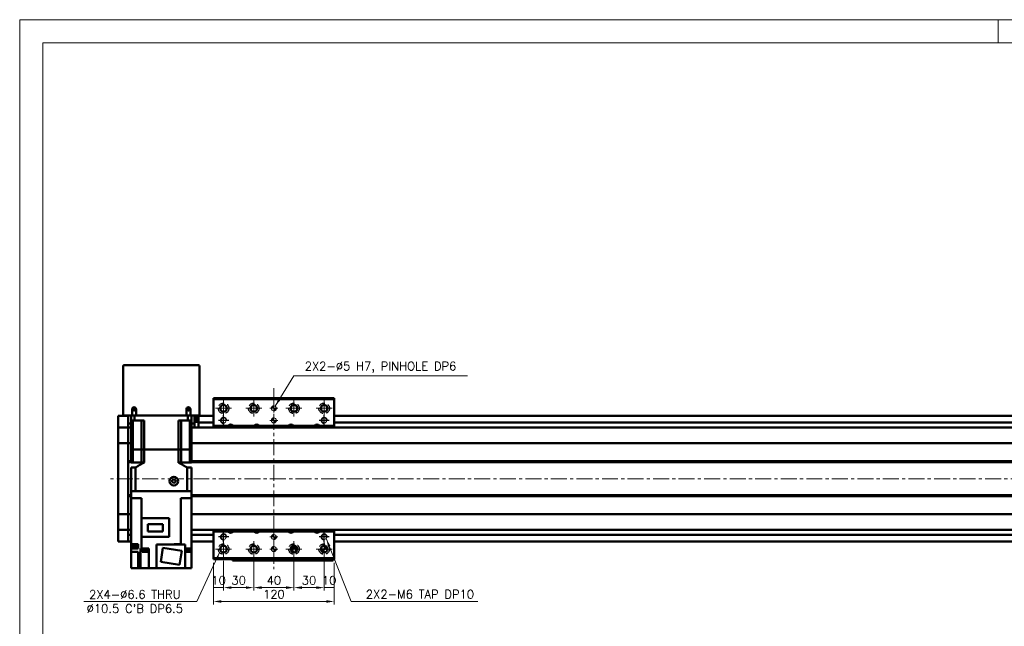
# Model space of a CAD drawing. Header units: millimetres. Extents: x 46891 to 50493, y 6223 to 9905.
# Tile 2 of 5: x 48547 to 49526, y 9302 to 9905. Entities that reach past the tile are written whole.
import ezdxf

# ---------------------------------------------------------------- set-up
doc = ezdxf.new("R2010")
doc.units = ezdxf.units.MM
doc.header["$LTSCALE"] = 0.5
doc.linetypes.add('CENTER', pattern=[50.8, 31.75, -6.35, 6.35, -6.35])
doc.linetypes.add('HIDDENX2', pattern=[19.05, 12.7, -6.35])
doc.layers.get('0').update_dxf_attribs({"lineweight": 20})
doc.layers.add('1', color=1, linetype='CENTER', lineweight=13)
doc.layers.add('외형선(ISO)', color=7, linetype='Continuous', lineweight=50)
doc.layers.add('2', color=2, linetype='HIDDENX2')
doc.layers.add('DIM', color=4, linetype='Continuous')
doc.styles.add('DSR TEXT', font='romans.shx', dxfattribs={"bigfont": 'whgtxt.shx'})
doc.styles.get("Standard").update_dxf_attribs({"font": 'romans.shx', "bigfont": 'whgtxt.shx'})
doc.dimstyles.new('DSR', dxfattribs={"dimscale": 2, "dimtxt": 3, "dimasz": 3, "dimexe": 0.5, "dimexo": 0.5, "dimgap": 0.5, "dimtad": 1, "dimdsep": 46, "dimtxsty": 'Standard', "dimcen": 2.5, "dimclrd": 4, "dimclre": 4, "dimclrt": 2, "dimadec": 0, "dimazin": 2, "dimtfac": 1, "dimtmove": 0, "dimatfit": 3, "dimfxl": 0, "dimlwd": -1, "dimlwe": -1, "dimarcsym": 0})

# ---------------------------------------------------------------- blocks, each defined once
blk = doc.blocks.new('A$C1C1952E1')
at = {"color": 1}
blk.add_lwpolyline([(0, 0), (420, 0), (420, 297), (0, 297)], close=True, dxfattribs=at)
at = {"color": 3}
blk.add_lwpolyline([(5, 5), (415, 5), (415, 292), (5, 292)], close=True, dxfattribs=at)
blk = doc.blocks.new('tap6')
blk.add_circle((0, 0), 2.5)
at = {"layer": 'DIM', "color": 1}
for p, q in [((-5.04, 0), (5.04, 0)), ((0, -5.04), (0, 5.04))]:
    blk.add_line(p, q, dxfattribs=at)
blk.add_arc((0, 0), 3, 263.30299, 187.88021, dxfattribs=at)
blk = doc.blocks.new('A$C33E56CC6')
h = blk.add_hatch()
h.set_pattern_fill('ANSI31', color=256, style=0)
h.set_pattern_definition([(45, (-7065.45672, -6508.5399), (-0.0883883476, 0.0883883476), [])])
h.paths.add_polyline_path([(4, 6.5, 0.414214), (1.5, 4), (4, 4)])
h.paths.add_polyline_path([(6.5, 4), (4, 4), (4, 1.5, 0.414214)])
blk.add_circle((4, 4), 2.5)
at = {"layer": '1'}
for p, q in [((0, 4), (8, 4)), ((4, 0), (4, 8))]:
    blk.add_line(p, q, dxfattribs=at)
blk = doc.blocks.new('*D108')
at = {"color": 1, "linetype": 'ByBlock'}
for p, q in [((48739.46, 9364.83), (48739.46, 9337.07)), ((48749.46, 9366.83), (48749.46, 9337.07)), ((48749.46, 9340.07), (48739.46, 9340.07))]:
    blk.add_line(p, q, dxfattribs=at)
at = {"layer": 'Defpoints', "color": 0}
for p in [(48739.46, 9368.43), (48749.46, 9370.43), (48739.46, 9340.07)]:
    blk.add_point(p, dxfattribs=at)
at = {"color": 3, "insert": (48744.46, 9347.27), "char_height": 8.4, "attachment_point": 5, "style": 'DSR TEXT'}
blk.add_mtext('10', dxfattribs=at)
blk = doc.blocks.new('*D109')
at = {"color": 1, "linetype": 'ByBlock'}
for p, q in [((48749.46, 9366.83), (48749.46, 9337.07)), ((48779.46, 9366.83), (48779.46, 9337.07)), ((48771.66, 9340.07), (48757.26, 9340.07))]:
    blk.add_line(p, q, dxfattribs=at)
at = {"color": 1}
for points in [[(48757.26, 9341.37), (48757.26, 9338.77), (48749.46, 9340.07)], [(48771.66, 9341.37), (48771.66, 9338.77), (48779.46, 9340.07)]]:
    blk.add_solid(points, dxfattribs=at)
at = {"layer": 'Defpoints', "color": 0}
for p in [(48749.46, 9370.43), (48779.46, 9370.43), (48749.46, 9340.07)]:
    blk.add_point(p, dxfattribs=at)
at = {"color": 3, "insert": (48764.46, 9347.27), "char_height": 8.4, "attachment_point": 5, "style": 'DSR TEXT'}
blk.add_mtext('30', dxfattribs=at)
blk = doc.blocks.new('*D110')
at = {"color": 1, "linetype": 'ByBlock'}
for p, q in [((48779.46, 9366.83), (48779.46, 9337.07)), ((48819.46, 9366.83), (48819.46, 9337.07)), ((48787.26, 9340.07), (48811.66, 9340.07))]:
    blk.add_line(p, q, dxfattribs=at)
at = {"color": 1}
for points in [[(48787.26, 9341.37), (48787.26, 9338.77), (48779.46, 9340.07)], [(48811.66, 9341.37), (48811.66, 9338.77), (48819.46, 9340.07)]]:
    blk.add_solid(points, dxfattribs=at)
at = {"layer": 'Defpoints', "color": 0}
for p in [(48779.46, 9370.43), (48819.46, 9370.43), (48819.46, 9340.07)]:
    blk.add_point(p, dxfattribs=at)
at = {"color": 3, "insert": (48799.46, 9347.27), "char_height": 8.4, "attachment_point": 5, "style": 'DSR TEXT'}
blk.add_mtext('40', dxfattribs=at)
blk = doc.blocks.new('*D111')
at = {"color": 1, "linetype": 'ByBlock'}
for p, q in [((48819.46, 9366.83), (48819.46, 9337.07)), ((48849.46, 9366.83), (48849.46, 9337.07)), ((48827.26, 9340.07), (48841.66, 9340.07))]:
    blk.add_line(p, q, dxfattribs=at)
at = {"color": 1}
for points in [[(48827.26, 9341.37), (48827.26, 9338.77), (48819.46, 9340.07)], [(48841.66, 9341.37), (48841.66, 9338.77), (48849.46, 9340.07)]]:
    blk.add_solid(points, dxfattribs=at)
at = {"layer": 'Defpoints', "color": 0}
for p in [(48819.46, 9370.43), (48849.46, 9370.43), (48849.46, 9340.07)]:
    blk.add_point(p, dxfattribs=at)
at = {"color": 3, "insert": (48834.46, 9347.27), "char_height": 8.4, "attachment_point": 5, "style": 'DSR TEXT'}
blk.add_mtext('30', dxfattribs=at)
blk = doc.blocks.new('*D112')
at = {"color": 1, "linetype": 'ByBlock'}
for p, q in [((48849.46, 9366.83), (48849.46, 9337.07)), ((48859.46, 9364.83), (48859.46, 9337.07)), ((48849.46, 9340.07), (48859.46, 9340.07))]:
    blk.add_line(p, q, dxfattribs=at)
at = {"layer": 'Defpoints', "color": 0}
for p in [(48849.46, 9370.43), (48859.46, 9368.43), (48859.46, 9340.07)]:
    blk.add_point(p, dxfattribs=at)
at = {"color": 3, "insert": (48854.46, 9347.27), "char_height": 8.4, "attachment_point": 5, "style": 'DSR TEXT'}
blk.add_mtext('10', dxfattribs=at)
blk = doc.blocks.new('*D113')
at = {"color": 1, "linetype": 'ByBlock'}
for p, q in [((48739.46, 9364.83), (48739.46, 9323.27)), ((48859.46, 9364.83), (48859.46, 9323.27)), ((48851.66, 9326.27), (48747.26, 9326.27))]:
    blk.add_line(p, q, dxfattribs=at)
at = {"color": 1}
for points in [[(48747.26, 9327.57), (48747.26, 9324.97), (48739.46, 9326.27)], [(48851.66, 9327.57), (48851.66, 9324.97), (48859.46, 9326.27)]]:
    blk.add_solid(points, dxfattribs=at)
at = {"layer": 'Defpoints', "color": 0}
for p in [(48739.46, 9368.43), (48859.46, 9368.43), (48739.46, 9326.27)]:
    blk.add_point(p, dxfattribs=at)
at = {"color": 3, "insert": (48799.46, 9333.47), "char_height": 8.4, "attachment_point": 5, "style": 'DSR TEXT'}
blk.add_mtext('120', dxfattribs=at)

msp = doc.modelspace()

# ---------------------------------------------------------------- linework, layer by layer
at = {"color": 1}
msp.add_line((49519.64332, 9905.05592), (49519.64332, 9881.88992), dxfattribs=at)
at = {"layer": '1'}
for p, q in [((48799.46234, 9538.43233), (48799.46234, 9358.43233)), ((48741.46234, 9518.43233), (48757.46234, 9518.43233)), ((48749.46234, 9510.43233), (48749.46234, 9526.43233)), ((48771.46234, 9518.43233), (48787.46234, 9518.43233)), ((48779.46234, 9510.43233), (48779.46234, 9526.43233)), ((48811.46234, 9518.43233), (48827.46234, 9518.43233)), ((48819.46234, 9510.43233), (48819.46234, 9526.43233)), ((48841.46234, 9518.43233), (48857.46234, 9518.43233)), ((48849.46234, 9510.43233), (48849.46234, 9526.43233)), ((49954.46234, 9448.43234), (48634.46234, 9448.43234)), ((48749.46234, 9370.43233), (48749.46234, 9386.43233)), ((48779.46234, 9370.43233), (48779.46234, 9386.43233)), ((48819.46234, 9370.43233), (48819.46234, 9386.43233)), ((48849.46234, 9370.43233), (48849.46234, 9386.43233)), ((48741.46234, 9378.43233), (48757.46234, 9378.43233)), ((48771.46234, 9378.43233), (48787.46234, 9378.43233)), ((48811.46234, 9378.43233), (48827.46234, 9378.43233)), ((48841.46234, 9378.43233), (48857.46234, 9378.43233))]:
    msp.add_line(p, q, dxfattribs=at)
at = {"layer": '2'}
for centre in [(48749.46234, 9518.43233), (48779.46234, 9518.43233), (48819.46234, 9518.43233), (48849.46234, 9518.43233), (48749.46234, 9378.43233), (48779.46234, 9378.43233), (48819.46234, 9378.43233), (48849.46234, 9378.43233)]:
    msp.add_circle(centre, 5.25, dxfattribs=at)
at = {"layer": '외형선(ISO)'}
for p, q in [((48649.46234, 9560.43234), (48649.46234, 9511.43234)), ((48724.46234, 9561.43234), (48650.46234, 9561.43234)), ((48725.46234, 9511.43234), (48725.46234, 9560.43234)), ((48739.46234, 9527.43233), (48739.46234, 9528.43233)), ((48739.46234, 9528.43233), (48859.46234, 9528.43233)), ((48859.46234, 9528.43233), (48859.46234, 9527.43233)), ((48739.46234, 9500.93233), (48739.46234, 9527.43233)), ((48739.46234, 9527.43233), (48859.46234, 9527.43233)), ((48859.46234, 9527.43233), (48859.46234, 9500.93233)), ((48644.46234, 9510.93234), (48644.46234, 9507.93234)), ((48654.46234, 9510.93234), (48644.46234, 9510.93234)), ((48644.46234, 9506.07217), (48644.46234, 9507.93234)), ((48650.46234, 9511.43234), (48649.46234, 9511.43234)), ((48658.46234, 9511.43234), (48650.46234, 9511.43234)), ((48654.46234, 9511.43234), (48654.46234, 9503.43234)), ((48657.46234, 9511.43234), (48657.46234, 9506.43234)), ((48658.46234, 9511.43234), (48658.46234, 9517.43234)), ((48662.46234, 9511.43234), (48658.46234, 9511.43234)), ((48661.00483, 9511.43234), (48661.00483, 9506.43234)), ((48662.46234, 9517.43234), (48662.46234, 9511.43234)), ((48712.46234, 9511.43234), (48662.46234, 9511.43234)), ((48712.46234, 9511.43234), (48712.46234, 9517.43234)), ((48716.46234, 9511.43234), (48712.46234, 9511.43234)), ((48713.91986, 9511.43234), (48713.91986, 9506.43234)), ((48716.46234, 9517.43234), (48716.46234, 9511.43234)), ((48724.46234, 9511.43234), (48716.46234, 9511.43234)), ((48717.46234, 9511.43234), (48717.46234, 9506.43234)), ((48720.46234, 9503.43234), (48720.46234, 9511.43234)), ((48724.46234, 9510.93234), (48720.46234, 9510.93234)), ((48724.46234, 9508.53234), (48720.46234, 9508.53234)), ((48725.46234, 9511.43234), (48724.46234, 9511.43234)), ((48724.46234, 9507.93234), (48724.46234, 9510.93234)), ((48739.46234, 9510.93234), (48724.46234, 9510.93234)), ((48724.46234, 9507.93234), (48724.46234, 9505.43234)), ((49934.46234, 9510.93234), (48859.46234, 9510.93234)), ((48644.46234, 9505.16421), (48644.46234, 9506.07217)), ((48644.46234, 9499.89254), (48644.46234, 9505.16421)), ((48644.46234, 9499.43234), (48644.46234, 9499.89254)), ((48644.46234, 9499.43234), (48644.46234, 9496.72383)), ((48654.46234, 9499.43234), (48644.46234, 9499.43234)), ((48654.46234, 9499.43234), (48654.46234, 9503.43234)), ((48654.46234, 9503.43234), (48657.46234, 9503.43234)), ((48654.46234, 9496.72383), (48654.46234, 9499.43234)), ((48654.46234, 9499.43234), (48657.46234, 9499.43234)), ((48654.46234, 9499.43234), (48654.46234, 9496.72383)), ((48657.46234, 9506.43234), (48661.00483, 9506.43234)), ((48657.46234, 9477.43234), (48657.46234, 9506.43234)), ((48659.17476, 9506.43234), (48659.17476, 9477.43234)), ((48670.42562, 9506.43234), (48661.00483, 9506.43234)), ((48667.71234, 9506.43234), (48667.71234, 9477.43234)), ((48670.42562, 9477.43234), (48670.42562, 9506.43234)), ((48713.91986, 9506.43234), (48704.49907, 9506.43234)), ((48704.49907, 9477.43234), (48704.49907, 9506.43234)), ((48707.21234, 9506.43234), (48707.21234, 9477.43234)), ((48713.91986, 9506.43234), (48717.46234, 9506.43234)), ((48715.74993, 9506.43234), (48715.74993, 9477.43234)), ((48717.46234, 9477.43234), (48717.46234, 9506.43234)), ((48717.46234, 9503.43234), (48720.46234, 9503.43234)), ((48717.46234, 9499.43234), (49934.46234, 9499.43234)), ((48724.46234, 9506.23234), (48720.46234, 9506.23234)), ((48720.46234, 9504.93653), (48724.46234, 9504.93653)), ((48720.46234, 9503.43234), (48720.46234, 9499.43234)), ((48724.46234, 9504.43234), (48724.46234, 9505.43234)), ((48724.46234, 9504.43234), (48724.46234, 9500.43234)), ((48739.46234, 9504.43234), (48724.46234, 9504.43234)), ((48724.46234, 9500.43234), (48724.46234, 9499.43234)), ((48739.46234, 9500.93233), (48753.66726, 9500.93233)), ((48739.46234, 9499.43234), (48739.46234, 9500.93233)), ((48759.25743, 9500.93233), (48779.66726, 9500.93233)), ((48785.25743, 9500.93233), (48813.66726, 9500.93233)), ((48819.25743, 9500.93233), (48839.66726, 9500.93233)), ((48845.25743, 9500.93233), (48859.46234, 9500.93233)), ((49934.46234, 9504.43234), (48859.46234, 9504.43234)), ((48859.46234, 9500.93233), (48859.46234, 9499.43234)), ((48644.46234, 9496.72383), (48644.46234, 9484.12384)), ((48654.46234, 9484.12384), (48654.46234, 9496.72383)), ((48654.46234, 9496.72383), (48654.46234, 9484.12384)), ((48644.46234, 9483.65974), (48644.46234, 9484.12384)), ((48644.46234, 9483.65974), (48644.46234, 9481.65974)), ((48654.46234, 9483.65974), (48644.46234, 9483.65974)), ((48644.46234, 9415.20493), (48644.46234, 9481.65974)), ((48654.46234, 9484.12384), (48654.46234, 9483.65974)), ((48654.46234, 9483.65974), (48654.46234, 9484.12384)), ((48654.46234, 9481.65974), (48654.46234, 9483.65974)), ((48654.46234, 9483.65974), (48657.46234, 9483.65974)), ((48654.46234, 9483.65974), (48654.46234, 9481.65974)), ((48654.46234, 9481.65974), (48654.46234, 9415.20493)), ((48654.46234, 9465.93234), (48654.46234, 9481.65974)), ((48717.46234, 9483.65974), (49934.46234, 9483.65974)), ((48659.17476, 9477.43234), (48657.46234, 9477.43234)), ((48657.46234, 9477.43234), (48659.17476, 9477.43234)), ((48657.46234, 9477.43234), (48657.46234, 9464.43234)), ((48662.71234, 9477.43234), (48659.17476, 9477.43234)), ((48662.71234, 9477.43234), (48659.17476, 9477.43234)), ((48659.17476, 9477.43234), (48659.17476, 9464.43234)), ((48667.71234, 9477.43234), (48662.71234, 9477.43234)), ((48667.71234, 9477.43234), (48662.71234, 9477.43234)), ((48670.42562, 9477.43234), (48667.71234, 9477.43234)), ((48667.71234, 9477.43234), (48670.42562, 9477.43234)), ((48667.71234, 9477.43234), (48667.71234, 9464.43234)), ((48704.49907, 9477.43234), (48670.42562, 9477.43234)), ((48704.49907, 9477.43234), (48670.42562, 9477.43234)), ((48670.42562, 9477.43234), (48670.42562, 9464.43234)), ((48707.21234, 9477.43234), (48704.49907, 9477.43234)), ((48704.49907, 9477.43234), (48707.21234, 9477.43234)), ((48704.49907, 9477.43234), (48704.49907, 9464.43234)), ((48712.21234, 9477.43234), (48707.21234, 9477.43234)), ((48712.21234, 9477.43234), (48707.21234, 9477.43234)), ((48707.21234, 9477.43234), (48707.21234, 9464.43234)), ((48715.74993, 9477.43234), (48712.21234, 9477.43234)), ((48715.74993, 9477.43234), (48712.21234, 9477.43234)), ((48717.46234, 9477.43234), (48715.74993, 9477.43234)), ((48715.74993, 9477.43234), (48717.46234, 9477.43234)), ((48715.74993, 9477.43234), (48715.74993, 9464.43234)), ((48717.46234, 9477.43234), (48717.46234, 9464.43234)), ((48654.46234, 9465.93234), (48657.46234, 9465.93234)), ((48654.46234, 9465.43234), (48657.46234, 9465.43234)), ((48654.46234, 9464.93234), (48657.46234, 9464.93234)), ((48654.46234, 9431.93234), (48654.46234, 9464.93234)), ((48657.46234, 9464.43234), (48659.17476, 9464.43234)), ((48657.46234, 9459.43234), (48661.76701, 9459.43234)), ((48657.46234, 9459.43234), (48657.46234, 9435.93234)), ((48659.17476, 9464.43234), (48667.71234, 9464.43234)), ((48661.76701, 9459.43234), (48661.76701, 9435.93234)), ((48667.71234, 9464.43234), (48670.42562, 9464.43234)), ((48704.49907, 9464.43234), (48707.21234, 9464.43234)), ((48715.74993, 9464.43234), (48707.21234, 9464.43234)), ((48713.15767, 9459.43234), (48717.46234, 9459.43234)), ((48713.15767, 9459.43234), (48713.15767, 9435.93234)), ((48715.74993, 9464.43234), (48717.46234, 9464.43234)), ((48717.46234, 9465.93234), (49920.49372, 9465.93234)), ((48717.46234, 9465.43234), (49920.96234, 9465.43234)), ((48717.46234, 9464.93234), (49920.49372, 9464.93234)), ((48717.46234, 9459.43234), (48717.46234, 9435.93234)), ((48699.96234, 9447.66439), (48698.46234, 9446.79836)), ((48698.46234, 9446.79836), (48698.46234, 9445.06631)), ((48698.46234, 9445.06631), (48699.96234, 9444.20029)), ((48701.46234, 9446.79836), (48699.96234, 9447.66439)), ((48699.96234, 9444.20029), (48701.46234, 9445.06631)), ((48701.46234, 9445.06631), (48701.46234, 9446.79836)), ((48654.46234, 9431.93234), (48657.46234, 9431.93234)), ((48654.46234, 9431.43234), (48657.46234, 9431.43234)), ((48654.46234, 9430.93234), (48657.46234, 9430.93234)), ((48654.46234, 9415.20493), (48654.46234, 9430.93234)), ((48657.46234, 9428.93234), (48657.46234, 9435.93234)), ((48657.46234, 9435.93234), (48657.46681, 9435.93234)), ((48657.46681, 9435.93234), (48661.76179, 9435.93234)), ((48661.76179, 9435.93234), (48661.76701, 9435.93234)), ((48713.15767, 9435.93234), (48661.76701, 9435.93234)), ((48661.96234, 9435.93234), (48712.96234, 9435.93234)), ((48713.15767, 9435.93234), (48713.16289, 9435.93234)), ((48713.16289, 9435.93234), (48717.45787, 9435.93234)), ((48717.45787, 9435.93234), (48717.46234, 9435.93234)), ((48717.46234, 9428.93234), (48717.46234, 9435.93234)), ((48717.46234, 9431.93234), (49920.49372, 9431.93234)), ((48717.46234, 9431.43234), (49920.96234, 9431.43234)), ((48717.46234, 9430.93234), (49920.49372, 9430.93234)), ((48657.46234, 9428.93234), (48657.46234, 9383.33234)), ((48661.96234, 9428.93234), (48657.46234, 9428.93234)), ((48661.96234, 9428.93234), (48667.90297, 9428.93234)), ((48667.90297, 9428.93234), (48667.90297, 9409.03234)), ((48707.02171, 9428.93234), (48712.96234, 9428.93234)), ((48707.02171, 9428.93234), (48707.02171, 9383.33234)), ((48717.46234, 9428.93234), (48712.96234, 9428.93234)), ((48717.46234, 9428.93234), (48717.46234, 9378.83234)), ((48644.46234, 9415.20493), (48644.46234, 9413.20493)), ((48644.46234, 9412.74083), (48644.46234, 9413.20493)), ((48654.46234, 9413.20493), (48644.46234, 9413.20493)), ((48644.46234, 9412.74083), (48644.46234, 9400.14084)), ((48654.46234, 9413.20493), (48654.46234, 9415.20493)), ((48654.46234, 9415.20493), (48654.46234, 9413.20493)), ((48654.46234, 9413.20493), (48654.46234, 9412.74083)), ((48654.46234, 9413.20493), (48657.46234, 9413.20493)), ((48654.46234, 9412.74083), (48654.46234, 9413.20493)), ((48654.46234, 9400.14084), (48654.46234, 9412.74083)), ((48654.46234, 9412.74083), (48654.46234, 9400.14084)), ((48717.46234, 9413.20493), (49934.46234, 9413.20493)), ((48667.66234, 9409.03234), (48695.46234, 9409.03234)), ((48667.66234, 9409.03234), (48667.66234, 9390.68234)), ((48674.01234, 9395.80734), (48674.01234, 9403.25734)), ((48674.01234, 9403.25734), (48689.11234, 9403.25734)), ((48689.11234, 9403.25734), (48689.11234, 9395.80734)), ((48695.46234, 9409.03234), (48695.46234, 9390.68234)), ((48644.46234, 9400.14084), (48644.46234, 9397.43234)), ((48644.46234, 9396.97213), (48644.46234, 9397.43234)), ((48654.46234, 9397.43234), (48644.46234, 9397.43234)), ((48644.46234, 9391.70046), (48644.46234, 9396.97213)), ((48644.46234, 9390.7925), (48644.46234, 9391.70046)), ((48644.46234, 9388.93234), (48644.46234, 9390.7925)), ((48654.46234, 9397.43234), (48654.46234, 9400.14084)), ((48654.46234, 9400.14084), (48654.46234, 9397.43234)), ((48654.46234, 9397.43234), (48654.46234, 9396.97213)), ((48654.46234, 9397.43234), (48657.46234, 9397.43234)), ((48654.46234, 9396.97213), (48654.46234, 9391.70046)), ((48657.46234, 9392.43234), (48654.46234, 9392.43234)), ((48654.46234, 9391.70046), (48654.46234, 9390.7925)), ((48654.46234, 9388.93234), (48654.46234, 9390.7925)), ((48654.46234, 9390.7925), (48654.46234, 9388.93234)), ((48695.46234, 9390.68234), (48667.66234, 9390.68234)), ((48667.90297, 9378.83234), (48667.90297, 9390.68234)), ((48689.11234, 9395.80734), (48674.01234, 9395.80734)), ((48717.46234, 9397.43234), (49934.46234, 9397.43234)), ((48739.46234, 9392.43234), (48717.46234, 9392.43234)), ((48739.46234, 9395.93233), (48739.46234, 9397.43234)), ((48753.66726, 9395.93233), (48739.46234, 9395.93233)), ((48739.46234, 9369.43233), (48739.46234, 9395.93233)), ((48779.66726, 9395.93233), (48759.25743, 9395.93233)), ((48813.66726, 9395.93233), (48785.25743, 9395.93233)), ((48839.66726, 9395.93233), (48819.25743, 9395.93233)), ((48859.46234, 9395.93233), (48845.25743, 9395.93233)), ((48859.46234, 9397.43234), (48859.46234, 9395.93233)), ((48859.46234, 9395.93233), (48859.46234, 9369.43233)), ((49934.46234, 9392.43234), (48859.46234, 9392.43234)), ((48644.46234, 9388.93234), (48644.46234, 9385.93234)), ((48654.46234, 9385.93234), (48644.46234, 9385.93234)), ((48654.46234, 9388.93234), (48654.46234, 9385.93234)), ((48654.46234, 9385.93234), (48654.46234, 9388.93234)), ((48657.46234, 9385.93234), (48654.46234, 9385.93234)), ((48657.42743, 9383.33234), (48657.46234, 9383.33234)), ((48657.42743, 9383.33234), (48657.42743, 9382.63234)), ((48663.32743, 9382.63234), (48657.42743, 9382.63234)), ((48663.02232, 9383.33234), (48657.46234, 9383.33234)), ((48657.46234, 9382.63234), (48657.46234, 9378.83234)), ((48657.57743, 9382.63234), (48657.57743, 9380.63234)), ((48663.17743, 9380.63234), (48657.57743, 9380.63234)), ((48663.02232, 9383.33234), (48664.46234, 9383.33234)), ((48663.17743, 9382.63234), (48663.17743, 9380.63234)), ((48663.32743, 9383.33234), (48663.32743, 9382.63234)), ((48664.46234, 9378.83234), (48664.46234, 9383.33234)), ((48682.76234, 9382.83234), (48711.16234, 9382.83234)), ((48682.76234, 9359.33234), (48682.76234, 9382.83234)), ((48703.67256, 9383.33234), (48700.26234, 9383.33234)), ((48700.26234, 9383.33234), (48700.26234, 9382.83234)), ((48701.17509, 9383.33234), (48701.17509, 9382.83234)), ((48703.67256, 9383.33234), (48704.57763, 9383.33234)), ((48707.02171, 9383.33234), (48704.57763, 9383.33234)), ((48707.42102, 9383.33234), (48707.02171, 9383.33234)), ((48707.07509, 9383.33234), (48707.07509, 9382.83234)), ((48707.42102, 9383.33234), (48707.73915, 9383.33234)), ((48707.73915, 9383.33234), (48707.73915, 9382.83234)), ((48711.16234, 9359.33234), (48711.16234, 9382.83234)), ((48739.46234, 9385.93234), (48717.46234, 9385.93234)), ((48717.46234, 9383.33234), (48717.49726, 9383.33234)), ((48717.49726, 9382.63234), (48717.46234, 9382.63234)), ((48717.49726, 9383.33234), (48717.49726, 9382.63234)), ((48819.04935, 9381.70639), (48818.86234, 9381.33237)), ((48818.86234, 9381.33237), (48819.06234, 9381.33237)), ((48819.06234, 9381.33237), (48819.06234, 9380.93237)), ((48819.06234, 9380.93237), (48819.86234, 9380.93237)), ((48819.86234, 9381.33237), (48820.06234, 9381.33237)), ((48819.86234, 9380.93237), (48819.86234, 9381.33237)), ((48820.06234, 9381.33237), (48819.87533, 9381.70639)), ((49934.46234, 9385.93234), (48859.46234, 9385.93234)), ((48657.46234, 9375.83234), (48657.46234, 9378.83234)), ((48657.46234, 9378.83234), (48663.02232, 9378.83234)), ((48657.46234, 9359.33234), (48657.46234, 9375.83234)), ((48663.02232, 9375.83234), (48657.46234, 9375.83234)), ((48664.46234, 9378.83234), (48663.02232, 9378.83234)), ((48663.02232, 9375.83234), (48664.46234, 9375.83234)), ((48664.46234, 9359.33234), (48664.46234, 9375.83234)), ((48666.95426, 9359.33234), (48666.95426, 9378.83234)), ((48666.95426, 9378.83234), (48667.50367, 9378.83234)), ((48667.90297, 9378.83234), (48667.50367, 9378.83234)), ((48674.96234, 9378.83234), (48667.90297, 9378.83234)), ((48668.16638, 9378.83234), (48668.16638, 9378.33234)), ((48674.16638, 9378.33234), (48668.16638, 9378.33234)), ((48668.21638, 9378.33234), (48668.21638, 9377.63234)), ((48674.11638, 9377.63234), (48668.21638, 9377.63234)), ((48668.36638, 9377.63234), (48668.36638, 9375.63234)), ((48673.96638, 9375.63234), (48668.36638, 9375.63234)), ((48673.96638, 9377.63234), (48673.96638, 9375.63234)), ((48674.11638, 9378.33234), (48674.11638, 9377.63234)), ((48674.16638, 9378.83234), (48674.16638, 9378.33234)), ((48674.96234, 9359.33234), (48674.96234, 9378.83234)), ((48686.98426, 9365.70465), (48689.17434, 9379.53228)), ((48689.17434, 9379.53228), (48707.94042, 9376.56003)), ((48707.94042, 9376.56003), (48705.75034, 9362.73239)), ((48711.16234, 9378.83234), (48711.90236, 9378.83234)), ((48716.95105, 9378.33234), (48711.16234, 9378.33234)), ((48716.90105, 9377.63234), (48711.16234, 9377.63234)), ((48716.75105, 9375.63234), (48711.16234, 9375.63234)), ((48717.46234, 9378.83234), (48711.90236, 9378.83234)), ((48716.75105, 9377.63234), (48716.75105, 9375.63234)), ((48716.90105, 9378.33234), (48716.90105, 9377.63234)), ((48716.95105, 9378.83234), (48716.95105, 9378.33234)), ((48717.46234, 9378.83234), (48717.46234, 9359.33234)), ((48816.46234, 9379.80711), (48816.46234, 9377.05756)), ((48816.96234, 9379.93235), (48816.52296, 9379.93235)), ((48822.40171, 9379.93237), (48816.52297, 9379.93237)), ((48816.96234, 9379.93235), (48817.26234, 9379.93235)), ((48816.96234, 9376.27827), (48816.96234, 9379.93235)), ((48821.66234, 9379.93235), (48817.26234, 9379.93235)), ((48817.26234, 9379.93235), (48817.26234, 9375.97266)), ((48821.66234, 9379.93235), (48821.96234, 9379.93235)), ((48821.66234, 9375.97266), (48821.66234, 9379.93235)), ((48822.40172, 9379.93235), (48821.96234, 9379.93235)), ((48821.96234, 9379.93235), (48821.96234, 9376.27827)), ((48822.46234, 9379.80711), (48822.46234, 9377.05756)), ((48705.75034, 9362.73239), (48686.98426, 9365.70465)), ((48739.46234, 9368.43233), (48739.46234, 9369.43233)), ((48859.46234, 9369.43233), (48739.46234, 9369.43233)), ((48739.46234, 9368.43233), (48859.46234, 9368.43233)), ((48758.46234, 9368.43233), (48758.46234, 9366.93238)), ((48758.46234, 9366.93236), (48758.46234, 9366.93238)), ((48758.46234, 9366.93236), (48808.46234, 9366.93236)), ((48761.46234, 9366.93238), (48805.46234, 9366.93238)), ((48808.46234, 9366.93238), (48808.46234, 9368.43233)), ((48808.46234, 9368.43233), (48808.46234, 9366.93238)), ((48808.46234, 9366.93236), (48808.46234, 9366.93238)), ((48808.46234, 9366.93236), (48858.46234, 9366.93236)), ((48811.46234, 9366.93238), (48855.46234, 9366.93238)), ((48858.46234, 9366.93238), (48858.46234, 9368.43233)), ((48859.46234, 9369.43233), (48859.46234, 9368.43233)), ((48660.96234, 9359.33234), (48657.46234, 9359.33234)), ((48660.96234, 9359.33234), (48664.46234, 9359.33234)), ((48664.46234, 9359.33234), (48666.95426, 9359.33234)), ((48671.46234, 9359.33234), (48666.95426, 9359.33234)), ((48671.46234, 9359.33234), (48674.96234, 9359.33234)), ((48682.76234, 9359.33234), (48674.96234, 9359.33234)), ((48711.16234, 9359.33234), (48682.76234, 9359.33234)), ((48711.16234, 9359.33234), (48713.46234, 9359.33234)), ((48717.46234, 9359.33234), (48713.46234, 9359.33234))]:
    msp.add_line(p, q, dxfattribs=at)
for centre, radius in [((48660.46234, 9517.43234), 1.2295), ((48714.46234, 9517.43234), 1.2295), ((48749.46234, 9518.43233), 3.3), ((48779.46234, 9518.43233), 3.3), ((48819.46234, 9518.43233), 3.3), ((48849.46234, 9518.43233), 3.3), ((48699.96234, 9445.93234), 4.35), ((48749.46234, 9378.43233), 3.3), ((48779.46234, 9378.43233), 3.3), ((48819.46234, 9378.43233), 3.3), ((48849.46234, 9378.43233), 3.3)]:
    msp.add_circle(centre, radius, dxfattribs=at)
for centre, radius, start, end in [((48650.46234, 9560.43234), 1, 90, 180), ((48724.46234, 9560.43234), 1, 0, 90), ((48660.46234, 9517.43234), 2, 0, 180), ((48714.46234, 9517.43234), 2, 0, 180), ((48756.46234, 9498.43233), 3.75, 138.18968531, 164.53394281), ((48756.46234, 9498.43233), 3.75, 41.8103149, 138.1896851), ((48756.46234, 9498.43233), 2.25, 26.38788466, 153.61211534), ((48756.46234, 9498.43233), 2, 30.00009856, 149.99990144), ((48756.46234, 9498.43233), 3.75, 15.46605719, 41.81031469), ((48782.46234, 9498.43233), 3.75, 138.18968531, 164.53394281), ((48782.46234, 9498.43233), 3.75, 41.8103149, 138.1896851), ((48782.46234, 9498.43233), 2.25, 26.38788466, 153.61211534), ((48782.46234, 9498.43233), 2, 30.00012858, 149.99987142), ((48782.46234, 9498.43233), 3.75, 15.46605719, 41.81031469), ((48816.46234, 9498.43233), 3.75, 138.18968531, 164.53394281), ((48816.46234, 9498.43233), 3.75, 41.8103149, 138.1896851), ((48816.46234, 9498.43233), 2.25, 26.38788466, 153.61211534), ((48816.46234, 9498.43233), 2, 30.00006855, 149.99993145), ((48816.46234, 9498.43233), 3.75, 15.46605719, 41.81031469), ((48842.46234, 9498.43233), 3.75, 138.18968531, 164.53394281), ((48842.46234, 9498.43233), 3.75, 41.8103149, 138.1896851), ((48842.46234, 9498.43233), 2.25, 26.38788466, 153.61211534), ((48842.46234, 9498.43233), 2, 30.00009856, 149.99990144), ((48842.46234, 9498.43233), 3.75, 15.46605719, 41.81031469), ((48756.46234, 9398.43233), 3.75, 195.46596272, 221.81031469), ((48756.46234, 9398.43233), 3.75, 221.8103149, 318.1896851), ((48756.46234, 9398.43233), 2.25, 206.38771527, 333.61228473), ((48756.46234, 9398.43233), 2, 209.99990145, 330.00009855), ((48756.46234, 9398.43233), 3.75, 318.18968531, 344.53403728), ((48782.46234, 9398.43233), 3.75, 195.46596272, 221.81031469), ((48782.46234, 9398.43233), 3.75, 221.8103149, 318.1896851), ((48782.46234, 9398.43233), 2.25, 206.38771527, 333.61228473), ((48782.46234, 9398.43233), 2, 209.99987143, 330.00012857), ((48782.46234, 9398.43233), 3.75, 318.18968531, 344.53403728), ((48816.46234, 9398.43233), 3.75, 195.46596272, 221.81031469), ((48816.46234, 9398.43233), 3.75, 221.8103149, 318.1896851), ((48816.46234, 9398.43233), 2.25, 206.38771527, 333.61228473), ((48816.46234, 9398.43233), 2, 209.99993147, 330.00006853), ((48816.46234, 9398.43233), 3.75, 318.18968531, 344.53403728), ((48842.46234, 9398.43233), 3.75, 195.46596272, 221.81031469), ((48842.46234, 9398.43233), 3.75, 221.8103149, 318.1896851), ((48842.46234, 9398.43233), 2.25, 206.38771527, 333.61228473), ((48842.46234, 9398.43233), 2, 209.99990145, 330.00009855), ((48842.46234, 9398.43233), 3.75, 318.18968531, 344.53403728), ((48848.46234, 9380.43234), 2.5, 208.41031562, 24.7196296), ((48848.46234, 9373.43234), 2.5, 45.59926828, 111.78083655)]:
    msp.add_arc(centre, radius, start, end, dxfattribs=at)
for centre, major_axis, start_param, end_param in [((48761.46234, 9366.93238), (-3, 0), 4.712422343, 6.283252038), ((48805.46234, 9366.93238), (3, 0), 0.000033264, 1.570796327), ((48811.46234, 9366.93238), (-3, 0), 4.712460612, 6.283328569), ((48855.46234, 9366.93238), (3, 0), 0.000071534, 1.570796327)]:
    msp.add_ellipse(centre, major_axis=major_axis, ratio=0.00001, start_param=start_param, end_param=end_param, dxfattribs=at)
for points, weights in [([(48670.42562, 9464.43234), (48666.38884, 9462.4389), (48661.76701, 9459.43234)], [1.45736434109, 1.41367336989, 1.35251798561]), ([(48713.15767, 9459.43234), (48708.53585, 9462.4389), (48704.49907, 9464.43234)], [1.35251798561, 1.41367336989, 1.45736434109])]:
    msp.add_rational_spline(points, weights, degree=2, dxfattribs=at)

# ---------------------------------------------------------------- block references
at = {"xscale": 4.6332, "yscale": 4.6332, "zscale": 4.6332}
msp.add_blockref('A$C1C1952E1', (48546.67132, 8528.99552), dxfattribs=at)
for p in [(48795.46234, 9514.43233), (48795.46234, 9502.43233), (48795.46234, 9386.43233), (48795.46234, 9374.43233)]:
    msp.add_blockref('A$C33E56CC6', p)
at = {"rotation": 90}
for p in [(48749.46234, 9506.43233), (48849.46234, 9506.43233), (48749.46234, 9390.43233), (48849.46234, 9390.43233)]:
    msp.add_blockref('tap6', p, dxfattribs=at)

# ---------------------------------------------------------------- texts
at = {"color": 3, "char_height": 8.4, "style": 'DSR TEXT'}
for s, insert, attachment_point in [('2X2-%%C5 H7, PINHOLE DP6', (48830.10153, 9553.63355), 7), ("2X4-%%C6.6 THRU\\P%%C10.5 C'B DP6.5", (48661.16987, 9326.24692), 5), ('2X2-M6 TAP DP10', (48944.75388, 9333.5061), 5)]:
    msp.add_mtext(s, dxfattribs=dict(at, insert=insert, attachment_point=attachment_point))

# ---------------------------------------------------------------- dimensions: what is measured, and where the dimension line sits
for base, p1, p2, picture, middle in [((48739.46234, 9340.07341), (48749.46234, 9370.43233), (48739.46234, 9368.43233), '*D108', (48744.46234, 9347.27341)), ((48739.46234, 9326.27146), (48859.46234, 9368.43233), (48739.46234, 9368.43233), '*D113', (48799.46234, 9333.47146)), ((48749.46234, 9340.07341), (48779.46234, 9370.43233), (48749.46234, 9370.43233), '*D109', (48764.46234, 9347.27341)), ((48819.46234, 9340.07341), (48779.46234, 9370.43233), (48819.46234, 9370.43233), '*D110', (48799.46234, 9347.27341)), ((48849.46234, 9340.07341), (48819.46234, 9370.43233), (48849.46234, 9370.43233), '*D111', (48834.46234, 9347.27341)), ((48859.46234, 9340.07341), (48849.46234, 9370.43233), (48859.46234, 9368.43233), '*D112', (48854.46234, 9347.27341))]:
    dim = msp.add_linear_dim(base=base, p1=p1, p2=p2, dimstyle='DSR', override={"dimscale": 3, "dimtxt": 2.8, "dimasz": 2.600136, "dimexe": 1, "dimexo": 1.2, "dimgap": 1, "dimdec": 4, "dimtxsty": 'DSR TEXT', "dimclrd": 1, "dimclre": 1, "dimclrt": 3, "dimtdec": 4, "dimtix": 1})
    dim.commit()
    dim.dimension.update_dxf_attribs({"geometry": picture, "text_midpoint": middle})

# ---------------------------------------------------------------- leaders
at = {"annotation_type": 0, "has_hookline": 1}
for points, hookline_direction, text_width in [([(48800.78958, 9520.55092), (48819.30113, 9550.63355), (48827.10153, 9550.63355)], 0, 161.875), ([(48851.66394, 9388.39445), (48876.32847, 9326.3061), (48884.12888, 9326.3061)], 0, 115.25), ([(48745.51003, 9374.97665), (48722.79528, 9326.36893), (48714.99487, 9326.36893)], 1, 101.65)]:
    msp.add_leader(points, dimstyle='DSR', override={"dimscale": 3, "dimtxt": 2.8, "dimasz": 2.600136, "dimexe": 1, "dimexo": 1.2, "dimgap": 1, "dimdec": 4, "dimtxsty": 'DSR TEXT', "dimclrd": 1, "dimclre": 1, "dimclrt": 3, "dimtdec": 4, "dimtix": 1}, dxfattribs=dict(at, hookline_direction=hookline_direction, text_width=text_width))

doc.saveas('drawing.dxf')
